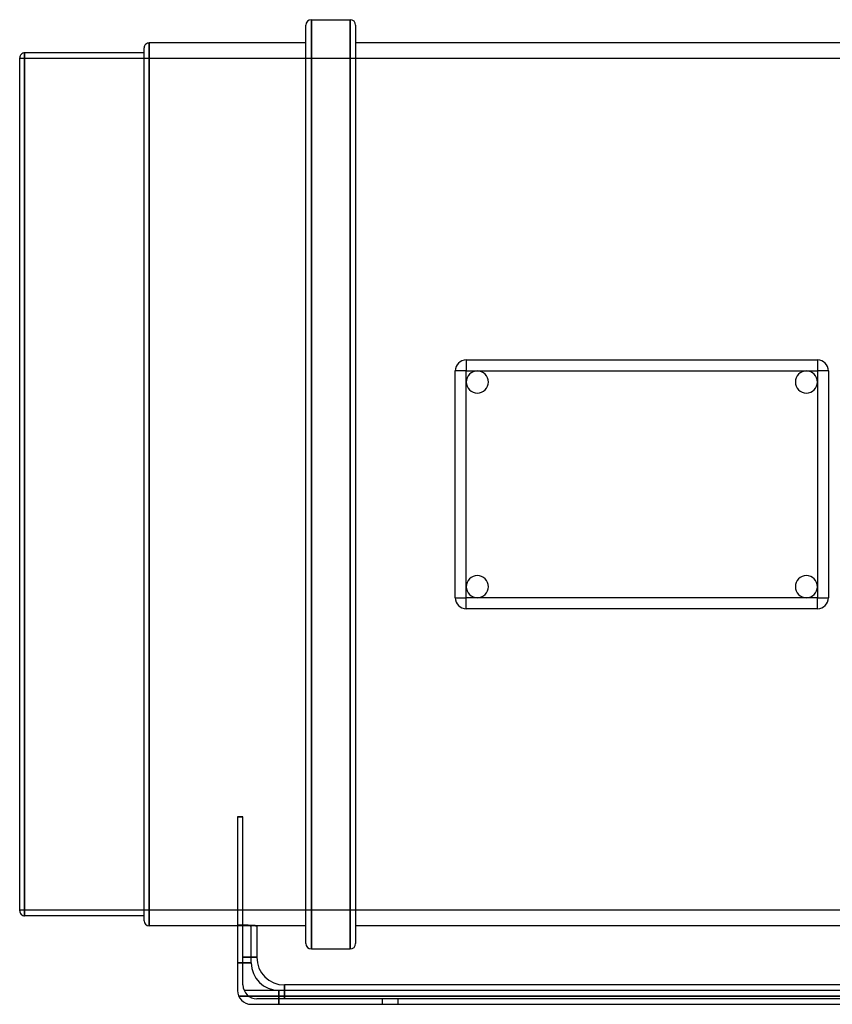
# Model space of a CAD drawing. Header units: millimetres. Extents: x -225 to 225, y -188 to 168.
# Tile 1 of 2: x -225 to 69, y -188 to 168. Entities that reach past the tile are written whole.
import ezdxf

# ---------------------------------------------------------------- set-up
doc = ezdxf.new("R2010")
doc.units = ezdxf.units.MM
doc.layers.add('HIDDEN', color=7, linetype='Continuous')
doc.layers.add('THICK', color=7, linetype='Continuous')

msp = doc.modelspace()

# ---------------------------------------------------------------- linework, layer by layer
at = {"layer": 'HIDDEN'}
for p, q in [((-119.5, 168), (-119.5, 0)), ((-105.5, 168), (-105.5, 0)), ((-178.2, 0), (-178.2, 159.6)), ((100.75, 154), (-225, 154)), ((-223.2, 0), (-223.2, 156)), ((-63.5, 45), (-63.5, 45)), ((63.5, 45), (63.5, 45)), ((-67.5, 41), (-67.5, 41)), ((67.5, 41), (67.5, 41)), ((-119.5, 0), (-119.5, -168)), ((-105.5, 0), (-105.5, -168)), ((-223.2, -156), (-223.2, 0)), ((-178.2, -159.6), (-178.2, 0)), ((-67.5, -41), (-67.5, -41)), ((67.5, -41), (67.5, -41)), ((-63.5, -45), (-63.5, -45)), ((63.5, -45), (63.5, -45)), ((-144.25, -120.2), (-146.25, -120.2)), ((100.75, -154), (-225, -154)), ((-145.75, -159.38), (-146.25, -159.36)), ((-146.25, -159.36), (-145.75, -159.38)), ((-141.25, -159.6), (-146.25, -159.6)), ((-145.27, -159.4), (-145.75, -159.38)), ((-145.75, -159.38), (-145.27, -159.4)), ((-144.82, -159.42), (-145.27, -159.4)), ((-145.27, -159.4), (-144.82, -159.42)), ((-144.39, -159.43), (-144.82, -159.42)), ((-144.82, -159.42), (-144.39, -159.43)), ((-143.99, -159.45), (-144.39, -159.43)), ((-144.39, -159.43), (-143.99, -159.45)), ((-143.75, -159.38), (-144.25, -159.36)), ((-143.61, -159.47), (-143.99, -159.45)), ((-143.99, -159.45), (-143.61, -159.47)), ((-143.27, -159.4), (-143.75, -159.38)), ((-143.25, -159.49), (-143.61, -159.47)), ((-143.61, -159.47), (-143.25, -159.49)), ((-142.82, -159.42), (-143.27, -159.4)), ((-142.92, -159.5), (-143.25, -159.49)), ((-143.25, -159.49), (-142.92, -159.5)), ((-142.61, -159.52), (-142.92, -159.5)), ((-142.92, -159.5), (-142.61, -159.52)), ((-142.39, -159.43), (-142.82, -159.42)), ((-142.32, -159.54), (-142.61, -159.52)), ((-142.61, -159.52), (-142.32, -159.54)), ((-141.99, -159.45), (-142.39, -159.43)), ((-142.07, -159.55), (-142.32, -159.54)), ((-142.32, -159.54), (-142.07, -159.55)), ((-141.85, -159.56), (-142.07, -159.55)), ((-142.07, -159.55), (-141.85, -159.56)), ((-141.61, -159.47), (-141.99, -159.45)), ((-141.67, -159.57), (-141.85, -159.56)), ((-141.85, -159.56), (-141.67, -159.57)), ((-141.51, -159.58), (-141.67, -159.57)), ((-141.67, -159.57), (-141.51, -159.58)), ((-141.25, -159.49), (-141.61, -159.47)), ((-141.4, -159.59), (-141.51, -159.58)), ((-141.51, -159.58), (-141.4, -159.59)), ((-141.31, -159.6), (-141.4, -159.59)), ((-141.4, -159.59), (-141.31, -159.6)), ((-141.27, -159.6), (-141.31, -159.6)), ((-141.31, -159.6), (-141.27, -159.6)), ((-141.25, -159.6), (-141.27, -159.6)), ((-141.27, -159.6), (-141.25, -159.6)), ((-140.92, -159.5), (-141.25, -159.49)), ((-141.25, -173), (-141.25, -159.6)), ((-140.61, -159.52), (-140.92, -159.5)), ((-140.32, -159.54), (-140.61, -159.52)), ((-140.07, -159.55), (-140.32, -159.54)), ((-139.85, -159.56), (-140.07, -159.55)), ((-139.67, -159.57), (-139.85, -159.56)), ((-139.51, -159.58), (-139.67, -159.57)), ((-139.4, -159.59), (-139.51, -159.58)), ((-139.31, -159.6), (-139.4, -159.59)), ((-139.27, -159.6), (-139.31, -159.6)), ((-139.25, -159.6), (-139.27, -159.6)), ((-146.25, -173), (-141.25, -173)), ((-141.25, -173), (-146.25, -173)), ((-139.25, -171), (-144.25, -171)), ((-144.25, -181), (-144.25, -181)), ((-144.25, -181), (-144.25, -181)), ((-129.25, -186), (-129.25, -181)), ((-146.25, -183), (-146.25, -183)), ((-146.25, -183), (-146.25, -183)), ((-145.83, -185), (145.83, -185)), ((145.83, -185), (-145.83, -185)), ((-131.25, -183), (-131.25, -188)), ((-131.25, -188), (-131.25, -183)), ((131.25, -183), (-131.25, -183)), ((-129.25, -183), (-129.25, -186)), ((-141.25, -188), (-141.25, -188)), ((-141.25, -188), (-141.25, -188)), ((-141.25, -188), (-141.25, -188)), ((-141.25, -188), (-141.25, -188)), ((-139.25, -186), (-139.25, -186)), ((-139.25, -186), (-139.25, -186)), ((-139.25, -186), (-139.25, -186)), ((-139.25, -186), (-139.25, -186)), ((-93.75, -188), (-93.75, -186)), ((-93.75, -188), (-93.75, -186)), ((-88.25, -186), (-88.25, -188)), ((-88.25, -186), (-88.25, -188))]:
    msp.add_line(p, q, dxfattribs=at)
msp.add_arc((-131.25, -173), 10, 180, 270, dxfattribs=at)
at = {"layer": 'THICK'}
for p, q in [((-119.5, 0), (-119.5, 168)), ((-119.5, 168), (-105.5, 168)), ((-105.5, 0), (-105.5, 168)), ((-121.5, 0), (-121.5, 166)), ((-103.5, 166), (-103.5, 0)), ((-180, 0), (-180, 157.8)), ((-178.2, 159.6), (-178.2, 0)), ((-121.5, 159.6), (-178.2, 159.6)), ((103.5, 159.6), (-103.5, 159.6)), ((-225, 0), (-225, 154.2)), ((-223.2, 156), (-223.2, 0)), ((-180, 156), (-223.2, 156)), ((-63.5, 45), (63.5, 45)), ((-63.5, 45), (-63.5, 41)), ((63.5, 45), (63.5, 41)), ((-67.5, -41), (-67.5, 41)), ((-63.5, 41), (-67.5, 41)), ((-63.5, 37), (-63.5, 41)), ((-63.5, 41), (-59.5, 41)), ((-59.5, 41), (59.5, 41)), ((59.5, 41), (63.5, 41)), ((63.5, 41), (63.5, 37)), ((67.5, 41), (63.5, 41)), ((67.5, 41), (67.5, -41)), ((-63.5, -37), (-63.5, 37)), ((63.5, 37), (63.5, -37)), ((-223.2, 0), (-223.2, -156)), ((-178.2, 0), (-178.2, -159.6)), ((-103.5, 0), (-103.5, -166)), ((-225, -154.2), (-225, 0)), ((-180, -157.8), (-180, 0)), ((-121.5, -166), (-121.5, 0)), ((-119.5, -168), (-119.5, 0)), ((-105.5, -168), (-105.5, 0)), ((-63.5, -41), (-63.5, -37)), ((63.5, -37), (63.5, -41)), ((-67.5, -41), (-63.5, -41)), ((-59.5, -41), (-63.5, -41)), ((-63.5, -45), (-63.5, -41)), ((59.5, -41), (-59.5, -41)), ((63.5, -41), (59.5, -41)), ((63.5, -41), (67.5, -41)), ((63.5, -45), (63.5, -41)), ((63.5, -45), (-63.5, -45)), ((-146.25, -120.2), (-144.25, -120.2)), ((-146.25, -120.2), (-146.25, -183)), ((-144.25, -181), (-144.25, -120.2)), ((-180, -156), (-223.2, -156)), ((-146.25, -159.6), (-178.2, -159.6)), ((-144.25, -159.36), (-143.75, -159.38)), ((-143.75, -159.38), (-143.27, -159.4)), ((-143.27, -159.4), (-142.82, -159.42)), ((-142.82, -159.42), (-142.39, -159.43)), ((-142.39, -159.43), (-141.99, -159.45)), ((-141.99, -159.45), (-141.61, -159.47)), ((-141.61, -159.47), (-141.25, -159.49)), ((-141.25, -159.49), (-140.92, -159.5)), ((-140.92, -159.5), (-140.61, -159.52)), ((-140.61, -159.52), (-140.32, -159.54)), ((-140.32, -159.54), (-140.07, -159.55)), ((-140.07, -159.55), (-139.85, -159.56)), ((-139.85, -159.56), (-139.67, -159.57)), ((-139.67, -159.57), (-139.51, -159.58)), ((-139.51, -159.58), (-139.4, -159.59)), ((-139.4, -159.59), (-139.31, -159.6)), ((-139.31, -159.6), (-139.27, -159.6)), ((-139.27, -159.6), (-139.25, -159.6)), ((-139.25, -159.6), (-139.25, -171)), ((-121.5, -159.6), (-139.25, -159.6)), ((103.5, -159.6), (-103.5, -159.6)), ((-119.5, -168), (-105.5, -168)), ((-144.25, -171), (-139.25, -171)), ((-129.25, -181), (-129.25, -183)), ((129.25, -181), (-129.25, -181)), ((143.83, -183), (-143.83, -183)), ((-141.25, -188), (141.25, -188)), ((139.25, -186), (-139.25, -186))]:
    msp.add_line(p, q, dxfattribs=at)
for centre, radius, start, end in [((-119.5, 166), 2, 90, 180), ((-105.5, 166), 2, 0, 90), ((-178.2, 157.8), 1.8, 89.9999, 179.9999), ((-223.2, 154.2), 1.8, 89.9999, 180.0001), ((-63.5, 41), 4, 90, 180), ((63.5, 41), 4, 0, 90), ((-59.5, 37), 4, 90, 180), ((-59.5, 37), 4, 0, 90), ((59.5, 37), 4, 90, 180), ((59.5, 37), 4, 0, 90), ((-59.5, 37), 4, 180, 0), ((59.5, 37), 4, 180, 0), ((-59.5, -37), 4, 0, 180), ((59.5, -37), 4, 0, 180), ((-59.5, -37), 4, 180, 270), ((-59.5, -37), 4, 270, 0), ((59.5, -37), 4, 180, 270), ((59.5, -37), 4, 270, 0), ((-63.5, -41), 4, 180, 270), ((63.5, -41), 4, 270, 0), ((-223.2, -154.2), 1.8, 179.9999, 270.0001), ((-178.2, -157.8), 1.8, 180.0001, 270.0001), ((-119.5, -166), 2, 180, 270), ((-105.5, -166), 2, 270, 0), ((-129.25, -171), 10, 180, 270), ((-139.25, -181), 5, 180, 270), ((-141.25, -183), 5, 180, 270)]:
    msp.add_arc(centre, radius, start, end, dxfattribs=at)

doc.saveas('drawing.dxf')
